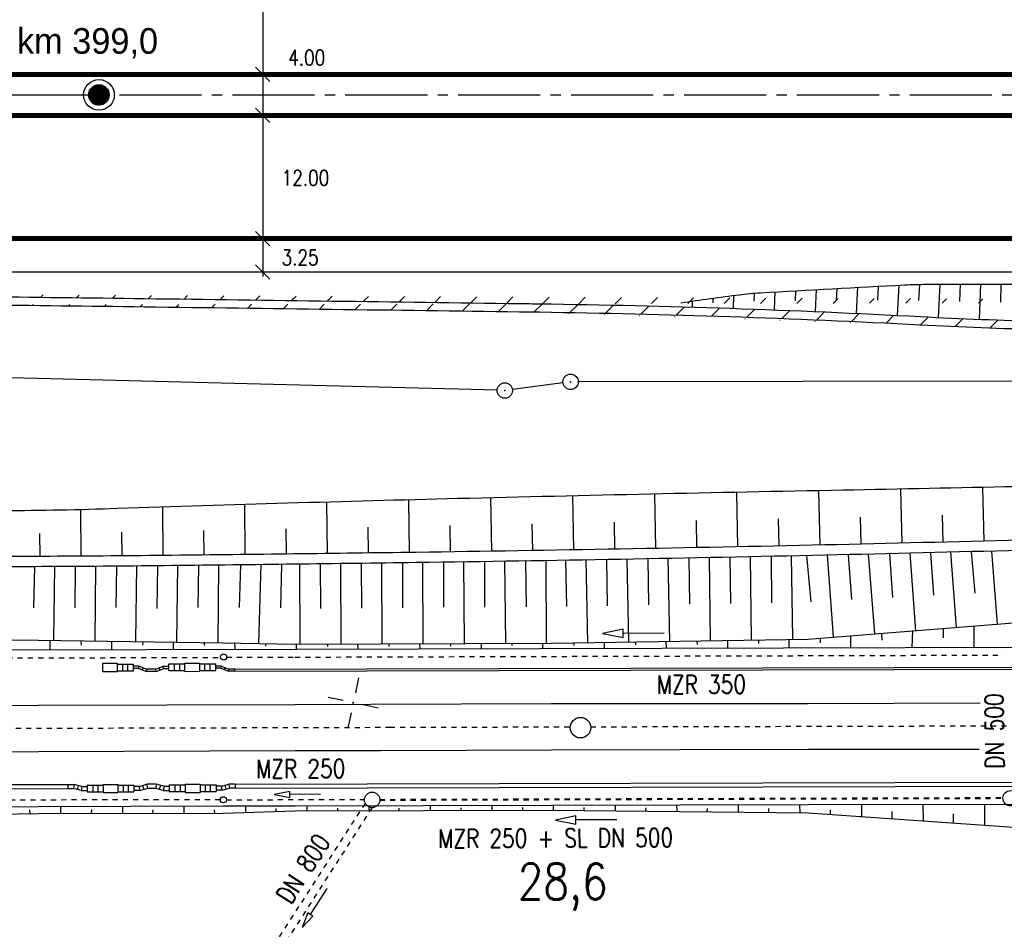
# Model space of a CAD drawing. Extents: x -134 to 1642, y -665 to 1050.
# Tile 22 of 88: x 518 to 614, y 133 to 221. Entities that reach past the tile are written whole.
import ezdxf

# ---------------------------------------------------------------- set-up
doc = ezdxf.new("R2010")
doc.units = 0
doc.header["$LTSCALE"] = 2
doc.header["$MEASUREMENT"] = 0
for name, pattern in [('ACAD_ISO03W100', [0.5, 0.25, -0.25]), ('ACAD_ISO05W100', [0.5, 0.25, -0.25]), ('ACHSE', [5.5, 4, -0.5, 0.5, -0.5]), ('AUSGEZOGEN', [0]), ('STRICHLINIEX2', [0.5, 0.25, -0.25])]:
    doc.linetypes.add(name, pattern=pattern)
doc.layers.get('0').update_dxf_attribs({"color": 8, "linetype": 'AUSGEZOGEN'})
for name, color, linetype in [('ACHSETOP', 250, 'ACHSE'), ('Bahnachse', 7, 'CONTINUOUS'), ('BOESCHG', 8, 'AUSGEZOGEN'), ('Boeschungen', 15, 'CONTINUOUS'), ('Durchlaesse', 15, 'CONTINUOUS'), ('FBRTOP', 8, 'AUSGEZOGEN'), ('Gleisachsen', 7, 'CONTINUOUS'), ('GRENZL-BAB', 7, 'AUSGEZOGEN'), ('GRENZP-BAB', 7, 'AUSGEZOGEN'), ('HEKT_B', 250, 'CONTINUOUS'), ('Kabelanlagen', 15, 'CONTINUOUS'), ('NETZ', 250, 'AUSGEZOGEN'), ('Rinne', 200, 'CONTINUOUS'), ('SCHRIFT', 8, 'AUSGEZOGEN'), ('Tiefenentwaesserung_und_Sammell', 15, 'CONTINUOUS')]:
    doc.layers.add(name, color=color, linetype=linetype)
doc.styles.add('ROMANS', font='romans.shx', dxfattribs={"width": 0.8})
doc.styles.add('UNIR-H', font='unir_h.shx', dxfattribs={"width": 0.8})
pattern_1 = [(45, (0, 0), (-1.767766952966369, 1.767766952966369), [])]

# ---------------------------------------------------------------- blocks, each defined once
blk = doc.blocks.new('IKR')
at = {"color": 0}
for p, q in [((0, 1), (0, 2.5)), ((-2.5, 0), (-1, 0)), ((1, 0), (2.5, 0)), ((0, -2.5), (0, -1))]:
    blk.add_line(p, q, dxfattribs=at)
blk.add_circle((0, 0), 0.05, dxfattribs=at)
blk.add_point((0, 0), dxfattribs=at)
blk = doc.blocks.new('*X17')
at = {"color": 0}
for p, q in [((212.2338378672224, 257.3935923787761), (213.2417524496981, 258.4015069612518)), ((212.2358318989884, 257.4662970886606), (213.1690477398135, 258.3995129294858)), ((212.2367523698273, 257.3257962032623), (213.3095486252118, 258.3985924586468)), ((212.2437289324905, 257.2620620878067), (213.3732827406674, 258.3916158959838)), ((212.2440325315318, 257.5452083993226), (213.0901364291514, 258.3913122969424)), ((212.2541807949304, 257.201803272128), (213.4335415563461, 258.3811640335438)), ((212.2606187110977, 257.6325052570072), (213.0028395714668, 258.3747261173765)), ((212.2676832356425, 257.1445950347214), (213.4907497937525, 258.3676615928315)), ((212.283919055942, 257.0901201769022), (213.5452246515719, 258.3514257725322)), ((212.2898237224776, 257.732420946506), (212.9029238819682, 258.3455211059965)), ((212.3026459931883, 257.0381364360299), (213.5972083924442, 258.3326988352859)), ((212.3236761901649, 256.9884559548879), (213.6468888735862, 258.3116686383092)), ((212.3425626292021, 257.8558705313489), (212.7794742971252, 258.2927821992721)), ((212.3468627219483, 256.9409318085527), (213.6944130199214, 258.2884821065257)), ((212.3720904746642, 256.8954488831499), (213.7398959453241, 258.2632543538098)), ((212.3992698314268, 256.8519175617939), (213.7834272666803, 258.2360749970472)), ((212.4283322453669, 256.8102692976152), (213.8250755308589, 258.2070125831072)), ((212.4592271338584, 256.7704535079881), (213.864891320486, 258.1761176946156)), ((212.4919197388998, 256.7324354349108), (213.9029093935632, 258.1434250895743)), ((212.5263897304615, 256.6961947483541), (213.9391500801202, 258.1089550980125)), ((212.5626304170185, 256.6617247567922), (213.9736200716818, 258.0727144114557)), ((212.6006484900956, 256.6290321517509), (214.0063126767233, 258.0346963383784)), ((212.6404642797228, 256.5981372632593), (214.0372075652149, 257.9948805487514)), ((212.6821125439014, 256.5690748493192), (214.0662699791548, 257.9532322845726)), ((212.7256438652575, 256.5418954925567), (214.0934493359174, 257.9097009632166)), ((212.7711267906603, 256.5166677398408), (214.1186770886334, 257.8642180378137)), ((212.8186509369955, 256.4934812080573), (214.1418636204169, 257.8166938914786)), ((212.8683314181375, 256.4724510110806), (214.1628938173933, 257.7670134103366)), ((212.9203151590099, 256.4537240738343), (214.1816207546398, 257.7150296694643)), ((212.9747900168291, 256.437488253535), (214.1978565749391, 257.6605548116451)), ((213.0319982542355, 256.4239858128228), (214.2113590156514, 257.6033465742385)), ((213.0922570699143, 256.4135339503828), (214.2218108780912, 257.5430877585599)), ((213.1559911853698, 256.4065573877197), (214.2287874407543, 257.4793536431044)), ((213.2237873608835, 256.4036428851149), (214.2317019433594, 257.4115574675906)), ((213.2964920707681, 256.4056369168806), (214.2297079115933, 257.3388527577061)), ((213.3754033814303, 256.4138375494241), (214.22150727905, 257.2599414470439)), ((213.4627002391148, 256.43042372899), (214.2049210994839, 257.1726445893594)), ((213.5626159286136, 256.4596287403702), (214.1757160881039, 257.0727288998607)), ((213.6860655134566, 256.5123676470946), (214.1229771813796, 256.9492793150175))]:
    blk.add_line(p, q, dxfattribs=at)
blk = doc.blocks.new('SRMAST2')
at = {"color": 0}
blk.add_circle((0, 0), 0.9989724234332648, dxfattribs=at)
blk.add_point((0, 0), dxfattribs=at)
blk.add_blockref('*X17', (-213.2327699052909, -257.4025749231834))
blk = doc.blocks.new('PP')
at = {"color": 0}
blk.add_circle((0, -0.0058763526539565), 1.493420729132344, dxfattribs=at)
blk.add_point((0, 0), dxfattribs=at)
blk = doc.blocks.new('GST')
at = {"color": 0}
blk.add_circle((0, 0), 0.75, dxfattribs=at)
blk.add_point((0, 0), dxfattribs=at)

msp = doc.modelspace()

# ---------------------------------------------------------------- hatches: boundary and pattern name
at = {"layer": 'Rinne'}
h = msp.add_hatch(dxfattribs=at)
h.set_pattern_fill('ANSI31', color=256, scale=20, style=0)
h.set_pattern_definition(pattern_1)
edge = h.paths.add_edge_path()
edge.add_arc((275.3678679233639, -21751.93460440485), 21947.71160311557, 89.37835797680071, 89.45558254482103, ccw=False)
edge.add_arc((441.1643894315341, -6471.326879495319), 6666.204448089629, 89.23823455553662, 89.37835802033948, ccw=False)
edge.add_arc((-14330.56611804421, -1117453.652150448), 1117746.728571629, 89.23636225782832, 89.23823455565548, ccw=False)
edge.add_arc((523.4268695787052, -3023.765735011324), 3217.853735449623, 89.20146436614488, 89.23635939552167, ccw=False)
edge.add_arc((555.1156307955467, -750.2106921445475), 944.0778646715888, 86.9472946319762, 89.20146436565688, ccw=False)
edge.add_arc((625.8602380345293, 576.3278124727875), 384.3457137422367, 266.9472946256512, 270.4805115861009)
edge.add_arc((580.8616385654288, 5941.795496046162), 5750.002089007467, 270.4805115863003, 270.6623839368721)
edge.add_arc((762.6420439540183, -9781.389322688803), 9974.233503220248, 90.5242944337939, 90.66238403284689, ccw=False)
edge.add_arc((2442.172865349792, -193318.2257054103), 193518.7543507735, 90.51436532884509, 90.52429443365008, ccw=False)
edge.add_arc((253.3757976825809, 50487.93959450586), 50297.23583619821, 270.5143658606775, 270.5338414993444)
edge.add_arc((717.2500363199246, 702.9996285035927), 510.1348287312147, 270.5338414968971, 270.6271230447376)
edge.add_arc((-30540.73757249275, 2856402.628893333), 2856380.831196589, 270.6271245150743, 270.6283711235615)
edge.add_arc((769.6357830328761, 1592.380748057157), 1398.888627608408, 270.6283711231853, 270.9931067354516)
edge.add_arc((599.0672332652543, 11432.08814703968), 11240.07429437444, 270.9931067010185, 271.1217788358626)
edge.add_arc((275.3876470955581, -21749.98064170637), 21944.95754141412, 89.37835799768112, 89.45558852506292, ccw=False)
edge.add_arc((441.1524745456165, -6472.292854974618), 6666.370496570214, 89.23823424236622, 89.37835798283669, ccw=False)
edge.add_arc((-14329.55996607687, -1117377.591710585), 1117669.861477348, 89.23636218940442, 89.23823424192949, ccw=False)
edge.add_arc((523.3987459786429, -3025.407969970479), 3218.696199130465, 89.20147597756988, 89.2363606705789, ccw=False)
edge.add_arc((555.0968933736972, -751.1464296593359), 944.2137687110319, 86.94729208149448, 89.20147597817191, ccw=False)
edge.add_arc((625.8522091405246, 575.5917610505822), 384.4097827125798, 266.9472920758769, 270.4804910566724)
edge.add_arc((580.8487549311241, 5941.867590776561), 5750.874316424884, 270.4804910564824, 270.6623925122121)
edge.add_arc((762.6798347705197, -9785.497690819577), 9977.542045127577, 90.52429330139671, 90.66239254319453, ccw=False)
edge.add_arc((2442.713838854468, -193377.7176431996), 193577.448747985, 90.51436665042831, 90.52429330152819, ccw=False)
edge.add_arc((253.3886123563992, 50486.67402724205), 50296.77020461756, 270.5143669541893, 270.533840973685)
edge.add_arc((717.25790503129, 702.2158528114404), 510.1510138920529, 270.5338409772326, 270.6271218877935)
edge.add_arc((-30543.47555988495, 2856652.630926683), 2856631.648222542, 270.6271245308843, 270.6283710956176)
edge.add_arc((769.6457799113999, 1591.700707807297), 1399.00851867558, 270.628371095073, 270.9931066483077)
edge.add_arc((599.0682537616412, 11431.92546175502), 11240.71161827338, 270.9931067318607, 271.1217807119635)
h = msp.add_hatch(dxfattribs=at)
h.set_pattern_fill('ANSI31', color=256, scale=20, style=0)
h.set_pattern_definition(pattern_1)
edge = h.paths.add_edge_path()
edge.add_arc((639.2643398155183, -229.8617513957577), 468.993803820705, 97.56044782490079, 98.52490022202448, ccw=False)
edge.add_arc((578.7841899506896, 225.8151636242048), 9.320768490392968, 90.71516047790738, 97.56044783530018, ccw=False)
edge.add_arc((667.4490428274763, -6877.28716593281), 7112.976458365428, 90.45385761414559, 90.71516047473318, ccw=False)
edge.add_arc((644.0436065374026, -3922.606089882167), 4158.202680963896, 90.11210067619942, 90.45385757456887, ccw=False)
edge.add_arc((2970.465617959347, -1192978.70338411), 1193216.57582837, 90.10896587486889, 90.11210067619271, ccw=False)
edge.add_arc((709.2209362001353, -3986.094215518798), 4221.816426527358, 90.05626458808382, 90.10896572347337, ccw=False)
edge.add_line((705.0751033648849, 235.7201753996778), (793.2751699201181, 235.8050824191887))
edge.add_arc((682.6151214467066, 115104.4268883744), 114868.6751087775, 270.0551965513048, 270.0832469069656)
edge.add_arc((860.1125644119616, -7060.434819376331), 7296.315544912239, 89.9719488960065, 90.08324695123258, ccw=False)
edge.add_arc((863.6815043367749, 229.3024668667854), 6.577385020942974, 80.49913296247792, 89.97194889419, ccw=False)
edge.add_arc((850.9185189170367, 153.0409627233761), 83.89950870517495, 77.84959608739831, 80.49913297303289, ccw=False)
edge.add_arc((867.5223225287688, 230.1597233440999), 5.013581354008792, 71.90569353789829, 77.84959608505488, ccw=False)
edge.add_arc((858.9327271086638, 203.8709771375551), 32.67003316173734, 69.57810596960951, 71.90569351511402, ccw=False)
edge.add_arc((639.2640555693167, -229.5569551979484), 469.4922207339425, 97.56044782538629, 98.52873659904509, ccw=False)
edge.add_arc((578.729000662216, 226.5336320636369), 9.401885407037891, 90.71400696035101, 97.56044784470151, ccw=False)
edge.add_arc((667.8949489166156, -6928.253831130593), 7164.744938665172, 90.453857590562, 90.714006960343, ccw=False)
edge.add_arc((644.0263692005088, -3915.105278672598), 4151.501850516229, 90.11209794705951, 90.4538576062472, ccw=False)
edge.add_arc((2972.637983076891, -1194119.305018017), 1194357.979529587, 90.10896587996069, 90.1120979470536, ccw=False)
edge.add_arc((709.2161933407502, -3982.002509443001), 4218.524717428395, 90.05626473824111, 90.10896563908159, ccw=False)
edge.add_line((705.0735819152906, 236.5201739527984), (793.2743997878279, 236.6050820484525))
edge.add_arc((681.7069848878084, 116046.7031343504), 115810.1517923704, 270.0551967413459, 270.0829776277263)
edge.add_arc((860.3404087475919, -7298.993251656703), 7535.673945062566, 89.9740699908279, 90.08297773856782, ccw=False)
edge.add_arc((863.7477431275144, 229.9615104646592), 6.718411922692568, 80.49913298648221, 89.97406998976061, ccw=False)
edge.add_arc((850.5714833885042, 151.2306059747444), 86.54427955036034, 77.86198907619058, 80.49913296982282, ccw=False)
edge.add_arc((867.6804223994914, 230.7791582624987), 5.176669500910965, 71.90569352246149, 77.86198907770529, ccw=False)
edge.add_arc((858.8709711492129, 203.8175358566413), 33.54100474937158, 69.56659774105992, 71.9056935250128, ccw=False)

# ---------------------------------------------------------------- linework, layer by layer
msp.add_line((541.3116645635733, 231.8803583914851), (541.2963808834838, 196.4247486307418))
at = {"layer": 'ACHSETOP'}
msp.add_lwpolyline([(25, 214.1313036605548), (100.3422764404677, 214.1310798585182), (250.3422899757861, 214.1317171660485), (450.3417013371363, 214.1313336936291), (625.3423913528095, 214.131249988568), (825.3418027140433, 214.1308665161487), (900.3422982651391, 214.1311851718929), (950, 214.1313961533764)], dxfattribs=at)
at = {"layer": 'Bahnachse', "linetype": 'ACAD_ISO05W100'}
for points in [[(553.6731686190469, 152.4984837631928), (571.2617626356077, 152.5408924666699)], [(573.2550440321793, 152.5456985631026), (613.8229207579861, 152.6435137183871)], [(473.2563490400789, 152.2884110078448), (553.6731686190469, 152.4984837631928)]]:
    msp.add_lwpolyline(points, dxfattribs=at)
at = {"layer": 'Bahnachse', "linetype": 'Continuous'}
msp.add_circle((572.2586007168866, 152.4614328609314), 0.9999999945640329, dxfattribs=at)
at = {"layer": 'BOESCHG'}
for p, q in [((607.1402857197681, 192.4372554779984), (607.2982890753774, 195.6774340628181)), ((609.2107692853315, 194.0123031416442), (609.2833768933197, 195.6795649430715)), ((611.1364904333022, 192.2632246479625), (611.2674330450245, 195.6788216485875)), ((613.1929140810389, 193.9335079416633), (613.2506102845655, 195.675208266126)), ((589.1870828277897, 194.0307598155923), (589.2151769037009, 194.8093475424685)), ((591.1576080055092, 193.1779352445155), (591.224614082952, 194.9318007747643)), ((593.195327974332, 194.0730781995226), (593.234590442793, 195.0466918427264)), ((595.154352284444, 193.0167603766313), (595.2453107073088, 195.1595484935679)), ((597.2046197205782, 194.100096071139), (597.2567800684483, 195.2703690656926)), ((599.1503778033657, 192.8386530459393), (599.2690037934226, 195.3791518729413)), ((601.2150428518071, 194.1145729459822), (601.2819870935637, 195.4858951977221)), ((603.145612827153, 192.6436164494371), (603.2957350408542, 195.590597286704)), ((605.2259201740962, 194.104026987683), (605.3089288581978, 195.6683032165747)), ((583.1622501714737, 193.4494763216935), (583.1798821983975, 194.0427261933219)), ((585.1762357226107, 193.856979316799), (585.191170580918, 194.3260157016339)), ((587.1602167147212, 193.3221747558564), (587.2033424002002, 194.591984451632)), ((595.4445532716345, 175.5573249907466), (595.5630498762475, 170.2573325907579)), ((603.4331311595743, 175.7126191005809), (603.5608804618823, 170.443657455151)), ((611.4215063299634, 175.879155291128), (611.5583432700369, 170.6451513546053)), ((555.4992109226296, 174.6593156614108), (555.5696617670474, 169.5365068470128)), ((563.4885143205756, 174.8596462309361), (563.5688147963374, 169.652961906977)), ((571.4774179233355, 175.048778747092), (571.5677543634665, 169.7832596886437)), ((579.4663264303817, 175.228100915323), (579.5664560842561, 169.9274210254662)), ((587.455338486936, 175.3976155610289), (587.5648959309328, 170.0854454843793)), ((523.541971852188, 173.7036737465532), (523.5717704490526, 169.173419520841)), ((531.5219608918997, 173.9553793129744), (531.5714774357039, 169.2417474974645)), ((539.513437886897, 174.2074198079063), (539.570968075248, 169.3321019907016)), ((547.5063339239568, 174.4420797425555), (547.5703647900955, 169.4304011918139)), ((583.5132617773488, 172.6593922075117), (583.5657102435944, 170.0047003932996)), ((591.5069622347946, 172.8241760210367), (591.5640101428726, 170.1696562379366)), ((599.5004440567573, 172.9912690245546), (599.5620093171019, 170.3485998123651)), ((607.493500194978, 173.1684330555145), (607.559659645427, 170.5425079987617)), ((543.5402854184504, 171.8536019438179), (543.5706784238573, 169.380275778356)), ((551.5363984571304, 172.0176768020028), (551.5700262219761, 169.4824782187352)), ((559.5316487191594, 172.1771862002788), (559.5692633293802, 169.5930119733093)), ((567.5256423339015, 172.3359084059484), (567.5683128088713, 169.7163778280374)), ((575.519500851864, 172.496636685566), (575.5671364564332, 169.8536074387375)), ((519.5610147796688, 171.3867325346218), (519.5718325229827, 169.1509241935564)), ((527.551929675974, 171.5133417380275), (527.5716574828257, 169.2036566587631)), ((535.5440982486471, 171.6847169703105), (535.5712346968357, 169.2858798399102))]:
    msp.add_line(p, q, dxfattribs=at)
for points in [[(631.436550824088, 176.3501575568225, -0.001609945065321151), (597.8387204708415, 175.603275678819, 0.001441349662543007), (560.310661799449, 174.7816849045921, 0.002260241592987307), (527.134997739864, 173.8096126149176, -0.006727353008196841), (515.9857890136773, 173.5826017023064, -0.005940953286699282), (502.9024284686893, 173.6477300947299, 0.002243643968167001), (468.2622200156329, 174.0763345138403, 0.0008103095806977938), (440.2797919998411, 174.2516327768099, -0.0009223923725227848), (415.6975800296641, 174.4111406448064, -0.01079755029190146), (387.5532778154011, 175.253686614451, 0.01381237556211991), (365.5468251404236, 175.7797183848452, 0.002298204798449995), (341.1682092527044, 175.5768733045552, 0.0007464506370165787), (266.1158118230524, 174.4953139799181, 3.566041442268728e-05), (221.3770176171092, 173.7805980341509, 0.0002359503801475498)], [(634.1220641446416, 171.2964882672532, -0.002256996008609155), (596.063582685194, 170.2695508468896, -0.002157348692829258), (556.2392749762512, 169.5467430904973, -0.0007259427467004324), (532.436938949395, 169.2520230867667, -0.001456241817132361), (520.5708259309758, 169.1568906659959, -0.001603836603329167), (496.4904353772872, 169.1112142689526, -0.001243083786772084), (465.4219236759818, 169.229182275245, -0.0008108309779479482), (449.8692666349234, 169.3521260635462, -0.0004432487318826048), (421.4195956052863, 169.6483831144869, -0.004853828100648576), (385.0228347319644, 170.4130850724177, 0.006592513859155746), (358.2228948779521, 170.8829312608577, 0.002843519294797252), (335.4754018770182, 170.8524031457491, 0.002198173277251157), (306.0516244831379, 170.5162099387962, 0.000166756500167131), (284.7211932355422, 170.1715813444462, -0.0002219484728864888), (268.694952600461, 169.9144202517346, -0.0001750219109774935), (248.6281904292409, 169.6083596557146, -9.076591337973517e-05), (209.93358834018, 169.0387587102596, -0.003106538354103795)], [(634.1528510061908, 170.2969275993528, -0.002257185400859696), (596.0898631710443, 169.269854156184, -0.002157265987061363), (556.2559705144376, 168.5468658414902, -0.00072602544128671), (532.4459917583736, 168.2520472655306, -0.001456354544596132), (520.5756353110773, 168.1568835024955, -0.001603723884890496), (496.4899403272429, 168.1112024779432, -0.00124307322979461), (465.41650498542, 168.2291885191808, -0.0008108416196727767), (449.8579619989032, 168.3521785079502, -0.0004433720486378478), (421.4050664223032, 168.6484761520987, -0.004853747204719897), (385.011914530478, 169.413114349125, 0.006592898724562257), (358.2166426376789, 169.8828626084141, 0.002843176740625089), (335.4754703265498, 169.852327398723, 0.002198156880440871), (306.0631928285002, 169.5162665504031, 0.0001667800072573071), (284.7365423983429, 169.1716994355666, -0.0002219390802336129), (268.7104563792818, 168.9145402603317, -0.0001750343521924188), (248.6408470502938, 168.6084356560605, -9.078115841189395e-05), (209.9445035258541, 168.0388103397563, -0.003106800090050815)], [(582.0256895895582, 193.8722614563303, -0.00603319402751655), (587.7286168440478, 194.6585505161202, -0.01665278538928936), (589.806043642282, 194.8494650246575, -0.001795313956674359), (603.8288195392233, 195.6179657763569, -0.01208826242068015), (605.9141057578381, 195.6742467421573, -0.002097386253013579), (617.4118163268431, 195.6582982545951, 0.002163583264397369), (628.5577553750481, 195.644313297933, 5.862199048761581e-05), (653.3146752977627, 195.7232804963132, -9.036850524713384e-05), (669.3735632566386, 195.7734836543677, -9.792488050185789e-05), (718.0434328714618, 195.9073063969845, -0.001325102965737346), (721.6401478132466, 195.9069594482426, -0.0002999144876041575), (734.179699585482, 195.8649957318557, 7.532308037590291e-05), (784.1087209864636, 195.6754800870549, 7.993492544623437e-06), (795.3878450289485, 195.6345474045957, 1.821349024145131e-06), (820.4912447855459, 195.5439389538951, 0.001683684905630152)]]:
    msp.add_lwpolyline(points, format="xyb", dxfattribs=at)
at = {"layer": 'Boeschungen', "linetype": 'Continuous'}
for p, q in [((544.5884926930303, 160.1181834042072), (616.5934190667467, 160.3065600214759)), ((466.6015284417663, 159.9399971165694), (544.5884926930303, 160.1181834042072))]:
    msp.add_line(p, q, dxfattribs=at)
for points in [[(574.7999438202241, 168.8406645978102), (574.856204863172, 164.3377806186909)], [(576.9615512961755, 160.8153277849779), (576.7931734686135, 168.8766789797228)], [(578.7989091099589, 168.913788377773), (578.868802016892, 164.4450364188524)], [(580.9636192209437, 160.8737140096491), (580.79489638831, 168.9515828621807)], [(582.8006815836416, 168.9904325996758), (582.8709070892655, 164.5034146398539)], [(584.9167999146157, 160.9426424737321), (584.8157018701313, 169.0303391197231)], [(586.8165903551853, 169.0708364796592), (586.8729748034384, 164.5617998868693)], [(588.9188636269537, 161.0010091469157), (588.8174769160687, 169.1122014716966)], [(590.8183427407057, 169.15443371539), (590.8750427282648, 164.6201861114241)], [(592.9315019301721, 161.1082755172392), (592.8177478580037, 169.1975018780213)], [(594.2868676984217, 169.2296996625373), (594.6815920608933, 164.7206969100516)], [(596.9162728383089, 161.3238244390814), (596.312067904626, 169.2748521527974)], [(598.3242478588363, 169.3206450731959), (598.6664010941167, 164.9362376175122)], [(600.9221071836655, 161.6371308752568), (600.3246139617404, 169.3671215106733)], [(602.3429355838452, 169.4149775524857), (602.6511757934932, 165.1518041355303)], [(604.9174484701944, 161.9015599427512), (604.354832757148, 169.4636434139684)], [(606.361597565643, 169.5131421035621), (606.6359836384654, 165.3673440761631)], [(608.8744310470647, 162.225392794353), (608.3188948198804, 169.5623413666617)], [(610.3060288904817, 169.6132207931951), (610.6695163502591, 165.5737745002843)], [(612.8802646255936, 162.5387004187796), (612.3305915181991, 169.6660224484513)], [(519.0599008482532, 168.1494530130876), (518.9640917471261, 164.1558384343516)], [(520.9371068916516, 160.9687782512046), (521.043650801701, 168.1593260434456)], [(523.0395495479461, 168.1709492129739), (523.0045172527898, 164.1548108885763)], [(524.9669650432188, 160.9188893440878), (525.0416705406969, 168.1845727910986)], [(527.0437470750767, 168.2001632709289), (526.996053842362, 164.1643177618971)], [(528.9480072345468, 160.8795078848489), (529.0346839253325, 168.2176178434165)], [(531.0380055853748, 168.2371446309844), (530.9762084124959, 164.0675610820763)], [(532.9290124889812, 160.8401354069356), (533.0389197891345, 168.2585493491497)], [(535.030046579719, 168.280697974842), (534.968922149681, 164.1565057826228)], [(536.948375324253, 160.7413491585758), (537.0273720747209, 168.3034014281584)], [(539.1470438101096, 168.3280278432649), (539.0011107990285, 164.1594457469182)], [(540.9293793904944, 160.7019759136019), (541.1418292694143, 168.3517039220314)], [(543.1272047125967, 168.3757502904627), (543.0402707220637, 164.1494653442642)], [(544.9487422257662, 160.6031896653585), (544.8983949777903, 168.3976083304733)], [(546.9008194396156, 168.4227809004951), (546.9221781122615, 164.0652023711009)], [(548.9402786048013, 160.6126955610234), (548.9018704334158, 168.4484248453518)], [(550.902919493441, 168.4745572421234), (550.9242460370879, 164.1235885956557)], [(552.9318151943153, 160.6222024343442), (552.9052971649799, 168.5011959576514)], [(554.9076479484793, 168.5283234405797), (554.915782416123, 164.1330944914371)], [(556.9233515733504, 160.6317083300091), (556.9087263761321, 168.555942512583)], [(558.8963637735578, 168.5841494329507), (558.9178503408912, 164.1914807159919)], [(560.96377631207, 160.630681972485), (560.8938764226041, 168.6133588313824)], [(562.9011978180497, 168.6435825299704), (562.9094238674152, 164.2009786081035)], [(564.9658440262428, 160.6890672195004), (564.8959193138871, 168.6744813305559)], [(566.8906223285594, 168.7062419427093), (566.9603416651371, 164.2488296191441)], [(568.9573804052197, 160.6985731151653), (568.8993484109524, 168.7390970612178)], [(570.7858137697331, 168.7707485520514), (570.9030260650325, 164.2688609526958)], [(572.9594483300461, 160.7569593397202), (572.7913827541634, 168.8052440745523)], [(393.0404187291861, 163.1711861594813), (394.4013139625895, 163.118282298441), (419.4077991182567, 162.3849116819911), (444.4180859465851, 161.906444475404), (460.4255484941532, 161.424092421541), (469.4005084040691, 161.5362786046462), (494.4145629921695, 161.3127425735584), (519.4075539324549, 160.9914480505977), (537.40932478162, 160.7443317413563), (544.4388664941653, 160.610748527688), (569.4183681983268, 160.7015484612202), (594.4121267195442, 161.0961383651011), (614.4414108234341, 162.6626698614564), (619.4391332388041, 163.0691596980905), (644.4223625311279, 163.4148800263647), (669.4312671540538, 164.8291774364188), (684.4404861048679, 165.4032699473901)], [(607.5787542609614, 162.1465242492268), (607.5846738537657, 161.2245942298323)], [(610.6113800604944, 160.316740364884), (610.592698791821, 162.3666486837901)], [(595.6100666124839, 161.1960853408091), (595.6130273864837, 160.7351201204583)], [(598.587880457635, 160.2987451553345), (598.5751599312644, 161.4267340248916)], [(601.5891456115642, 161.6468690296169), (601.5988691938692, 160.9798531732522)], [(604.5699194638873, 160.2885648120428), (604.6136567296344, 161.9158560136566)], [(520.5903505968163, 160.0716961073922), (520.5844300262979, 160.9936263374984)], [(523.5946086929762, 160.9588283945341), (523.5975686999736, 160.4978643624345)], [(526.5829580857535, 160.1103871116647), (526.5942581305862, 160.8751608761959)], [(529.6044731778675, 160.8403561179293), (529.5796448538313, 160.4876760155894)], [(532.6138852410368, 160.0896735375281), (532.6146539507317, 160.8055679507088)], [(535.5759808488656, 160.7812964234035), (535.6105729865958, 160.466962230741)], [(538.6064536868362, 160.128363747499), (538.586198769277, 160.7465002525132)], [(541.5858482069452, 160.6628327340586), (541.5820796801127, 160.4079027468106)], [(544.5884926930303, 160.1181834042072), (544.5855328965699, 160.5791484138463)], [(547.6062440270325, 160.5932398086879), (547.6130078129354, 160.3871889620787)], [(550.5810630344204, 160.156882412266), (550.5781022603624, 160.6178476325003)], [(553.5988143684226, 160.6319388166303), (553.5950468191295, 160.3770086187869)], [(556.6225215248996, 160.1850481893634), (556.6195617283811, 160.6460131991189)], [(559.591421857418, 160.6706298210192), (559.5876171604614, 160.4157076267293)], [(562.6045605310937, 160.1748678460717), (562.6016007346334, 160.6358328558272)], [(565.5734608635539, 160.6604494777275), (565.5802246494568, 160.4543986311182)], [(568.597168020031, 160.2135588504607), (568.5941710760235, 160.6745318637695)], [(571.5765606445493, 160.7480190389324), (571.621645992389, 160.4825724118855)], [(574.5792070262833, 160.203378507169), (574.5973099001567, 160.7621022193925)], [(577.5796623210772, 160.8355973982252), (577.6142534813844, 160.5212634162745)], [(580.6206657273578, 160.2315452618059), (580.6004108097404, 160.8496817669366)], [(583.5828013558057, 160.9231687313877), (583.6068238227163, 160.5599624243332)], [(586.602704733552, 160.2213649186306), (586.6140419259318, 160.9861306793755)], [(589.5859020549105, 161.0107473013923), (589.6099257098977, 160.6475417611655)], [(592.5952750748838, 160.2600639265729), (592.5682926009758, 161.0842342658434)], [(419.4472020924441, 144.525983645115), (444.4755557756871, 144.6062581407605), (460.4416996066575, 144.6442739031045), (469.4444868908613, 144.6481769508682), (494.4728384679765, 144.7284416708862), (519.4418079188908, 144.7703532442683), (537.4578757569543, 144.8270376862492), (544.4701594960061, 144.8506179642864), (569.4390927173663, 144.8925465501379), (594.4674442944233, 144.9728112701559), (614.4740519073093, 145.0098014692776)], [(545.5981464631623, 144.8633296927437), (545.5905749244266, 144.3534853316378)], [(551.6290364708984, 144.8426241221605), (551.6320334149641, 144.3816511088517)], [(557.6216439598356, 144.8813151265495), (557.6246037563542, 144.4203501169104)], [(563.603682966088, 144.8711347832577), (563.6066427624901, 144.4101697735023)], [(569.596253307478, 144.9098337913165), (569.5992502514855, 144.4488607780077)], [(575.6271804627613, 144.8891202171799), (575.6196470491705, 144.3792676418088)], [(581.6197489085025, 144.9278104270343), (581.6400428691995, 144.3096747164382)], [(587.6123563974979, 144.9665014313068), (587.6115505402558, 144.2506150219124)], [(593.5943954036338, 144.9563210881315), (593.6214150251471, 144.1321427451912)], [(599.6358538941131, 144.984486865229), (599.627477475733, 143.7587558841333)], [(605.6178929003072, 144.9743065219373), (605.6230449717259, 143.3364828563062)], [(611.6104632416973, 145.013005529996), (611.6186122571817, 142.9142088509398)], [(285.5068639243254, 139.3712031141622), (294.4502307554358, 139.3367555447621), (306.4880448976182, 139.6585380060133), (319.4545412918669, 139.7802305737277), (344.4445537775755, 139.9199046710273), (369.4564162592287, 140.8732280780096), (383.4674565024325, 141.332491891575), (394.4682983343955, 141.8265474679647), (419.4380559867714, 142.584358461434), (444.4739419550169, 143.1744755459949), (460.4754846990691, 143.6140525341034), (469.4677387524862, 143.5690674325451), (494.4577337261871, 143.7087457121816), (519.4515324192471, 144.1033463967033), (537.4570698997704, 144.111151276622), (544.4625900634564, 144.3407833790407), (569.4420525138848, 144.4315815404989), (594.4455757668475, 144.1591661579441), (614.4505697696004, 142.7643747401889), (619.4512882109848, 142.7098825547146), (644.4788331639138, 142.0742620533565), (669.4883141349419, 140.8799084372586), (684.4634909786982, 140.4478987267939)], [(518.6273352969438, 144.076329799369), (518.6033128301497, 144.4395361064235)], [(521.5894699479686, 144.7679534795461), (521.599195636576, 144.1009473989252)], [(524.619942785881, 144.1150208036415), (524.6447713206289, 144.4677018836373)], [(527.6309296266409, 144.7961200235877), (527.6406551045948, 144.1291129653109)], [(530.6019817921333, 144.1048404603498), (530.626810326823, 144.4575215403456)], [(533.623499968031, 144.8348190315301), (533.6226941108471, 144.1189326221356)], [(536.632909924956, 144.0841266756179), (536.6088493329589, 144.4473411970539)], [(539.605538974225, 144.8246386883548), (539.6152623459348, 144.1576218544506)], [(542.6081853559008, 144.2799981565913), (542.6224823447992, 144.5837989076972)], [(548.611285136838, 144.3675677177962), (548.6150898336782, 144.6224899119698)], [(554.6038926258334, 144.4062587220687), (554.5971288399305, 144.612309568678)], [(560.6453511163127, 144.4344244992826), (560.6385875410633, 144.6404763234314)], [(566.6273901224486, 144.4242441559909), (566.6311578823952, 144.6791753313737)], [(572.6094291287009, 144.4140638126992), (572.6131968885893, 144.6689949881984)], [(578.6298249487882, 144.3444708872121), (578.6441250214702, 144.6482812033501)], [(584.6013326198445, 144.2854111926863), (584.6156698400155, 144.5892135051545)], [(590.6111999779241, 144.1669475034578), (590.5977078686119, 144.5790333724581)], [(596.6105331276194, 143.9995958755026), (596.6075731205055, 144.4605599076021)], [(602.606100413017, 143.5773218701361), (602.6069062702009, 144.2932082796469)], [(608.6016686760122, 143.1550476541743), (608.5957109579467, 144.0769858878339)]]:
    msp.add_lwpolyline(points, dxfattribs=at)
at = {"layer": 'Durchlaesse', "linetype": 'ACAD_ISO03W100'}
for p, q in [((551.2799334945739, 145.108641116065), (534.6302700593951, 119.2039124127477)), ((551.9523521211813, 144.6752195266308), (535.3032527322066, 118.7713684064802))]:
    msp.add_line(p, q, dxfattribs=at)
at = {"layer": 'Durchlaesse', "linetype": 'Continuous'}
msp.add_lwpolyline([(547.5506796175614, 136.7862748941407), (545.9335591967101, 134.2594346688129), (545.680875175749, 134.4211467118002), (545.1249989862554, 132.996014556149), (546.1862432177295, 134.0977226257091), (545.9335591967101, 134.2594346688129)], dxfattribs=at)
msp.add_circle((551.959861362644, 145.4251819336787), 0.7499999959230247, dxfattribs=at)
at = {"layer": 'FBRTOP', "const_width": 0.4999999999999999}
for points in [[(25, 216.1313036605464, -8.510155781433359e-07), (50.34217933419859, 216.1312283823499, 1.393367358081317e-06), (100.3422823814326, 216.1310798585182, 2.216225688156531e-06), (175.3422819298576, 216.1313985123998, -2.435680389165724e-06), (250.3422814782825, 216.1317171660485, -6.473618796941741e-07), (350.3419933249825, 216.131525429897, 5.975095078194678e-07), (450.3417051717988, 216.1313336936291), (625.3423923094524, 216.131249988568), (825.3418065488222, 216.1308665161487, 1.612584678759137e-06), (841.4134456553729, 216.130887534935, 4.398013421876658e-07), (900.3422897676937, 216.1311851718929)], [(25, 212.1313036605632, -8.510093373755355e-07), (50.34217908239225, 212.1312283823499, 1.393365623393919e-06), (100.3422704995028, 212.1310798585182, 2.216227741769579e-06), (175.342284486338, 212.1313985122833, -2.435680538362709e-06), (250.3422984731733, 212.1317171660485, -6.473620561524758e-07), (350.3419979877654, 212.1315254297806, 5.975098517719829e-07), (450.3416975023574, 212.1313336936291), (625.3423903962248, 212.1312499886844), (825.3417988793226, 212.1308665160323, 1.562711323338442e-06), (841.4134855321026, 212.130885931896, 4.261982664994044e-07), (900.3423067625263, 212.1311851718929)]]:
    msp.add_lwpolyline(points, format="xyb", dxfattribs=at)
msp.add_lwpolyline([(25.00000000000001, 200.1313036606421), (100.3422348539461, 200.1310798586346), (250.3423494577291, 200.1317171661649), (450.341674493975, 200.1313336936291), (625.3423846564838, 200.131249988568), (825.341775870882, 200.1308665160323), (900.3423577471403, 200.1311851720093)], dxfattribs=at)
at = {"layer": 'FBRTOP'}
msp.add_lwpolyline([(500.9396396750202, 196.8813094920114), (625.3423831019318, 196.8812499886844), (818.4734989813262, 196.8808796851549)], dxfattribs=at)
at = {"layer": 'Gleisachsen', "linetype": 'Continuous'}
for points in [[(476.0839640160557, 154.5294969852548), (494.4477510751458, 154.5830881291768), (519.4397324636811, 154.6560414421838), (544.4317149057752, 154.7289956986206), (551.8453973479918, 154.7506360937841)], [(551.8453973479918, 154.7506360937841), (569.4237342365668, 154.8019469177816), (594.4129598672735, 154.8249662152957), (611.197934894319, 154.8720185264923)], [(476.0793737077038, 150.0592331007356), (494.449380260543, 150.0761615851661), (519.4414006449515, 150.1491137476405), (544.4333809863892, 150.2220480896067), (552.7678197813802, 150.2463772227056)], [(552.7678197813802, 150.2463772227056), (569.4253624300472, 150.2950024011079), (594.4672788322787, 150.3651999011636), (611.1018905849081, 150.3805231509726)]]:
    msp.add_lwpolyline(points, dxfattribs=at)
at = {"layer": 'GRENZL-BAB'}
for p, q in [((564.129, 185.342), (469.054, 187.78)), ((716.2410000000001, 186.367), (572.0409999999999, 186.172)), ((570.548, 186.073), (565.622, 185.421))]:
    msp.add_line(p, q, dxfattribs=at)
at = {"layer": 'Kabelanlagen', "linetype": 'Continuous'}
for p, q in [((525.713158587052, 158.7310194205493), (527.1631547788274, 158.7343392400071)), ((525.714985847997, 157.9310215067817), (525.713158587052, 158.7310194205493)), ((527.1649820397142, 157.9343413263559), (527.1631547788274, 158.7343392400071)), ((527.1633260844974, 158.6593394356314), (528.723321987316, 158.6629111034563)), ((527.6648094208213, 158.0104858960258), (527.6633247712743, 158.6604842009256)), ((528.1648081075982, 158.0116306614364), (528.1633234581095, 158.6616289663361)), ((528.7248066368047, 158.0129127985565), (528.723321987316, 158.6629111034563)), ((529.2664521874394, 158.4442911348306), (528.7237973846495, 158.4429116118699)), ((529.2393391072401, 158.2342215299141), (529.2664521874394, 158.4442911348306)), ((529.2664521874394, 158.4442911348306), (530.0011774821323, 158.1517354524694)), ((529.5878791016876, 158.0954385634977), (529.6408629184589, 158.2952068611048)), ((530.8746524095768, 158.1539559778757), (531.6078651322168, 158.4503438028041)), ((531.2889372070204, 158.0966136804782), (531.2340859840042, 158.2992504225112)), ((531.6078651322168, 158.4503438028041), (532.1537849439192, 158.4517375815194)), ((531.6360482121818, 158.2404150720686), (531.6078651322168, 158.4503438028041)), ((532.153310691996, 158.671737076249), (533.7133065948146, 158.6753087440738)), ((532.1547953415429, 158.0217387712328), (532.153310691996, 158.671737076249)), ((532.7147938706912, 158.0230209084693), (532.7133092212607, 158.6730192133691)), ((533.2147925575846, 158.0241656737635), (533.2133079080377, 158.6741639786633)), ((533.7131352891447, 158.7503085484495), (535.1631314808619, 158.7536283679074)), ((533.7149625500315, 157.950310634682), (533.7131352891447, 158.7503085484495)), ((535.1649587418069, 157.9536304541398), (535.1631314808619, 158.7536283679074)), ((535.1633027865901, 158.6786285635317), (536.7232986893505, 158.682200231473)), ((535.6647861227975, 158.029775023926), (535.663301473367, 158.6797733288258)), ((536.1647848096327, 158.0309197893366), (536.163300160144, 158.6809180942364)), ((536.7247833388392, 158.0322019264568), (536.7232986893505, 158.682200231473)), ((537.2664288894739, 158.4635802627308), (536.723774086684, 158.4622007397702)), ((537.239315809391, 158.2535106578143), (537.2664288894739, 158.4635802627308)), ((537.2664288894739, 158.4635802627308), (538.0011040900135, 158.1706364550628)), ((537.5873134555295, 158.1126828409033), (537.6395560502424, 158.3096564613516)), ((538.5829924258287, 158.1721157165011), (638.4391483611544, 158.4128836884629)), ((525.714985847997, 157.9310215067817), (527.1649820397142, 157.9343413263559)), ((527.1648107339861, 158.0093411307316), (528.7248066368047, 158.0129127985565)), ((529.2393391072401, 158.2342215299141), (528.7243312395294, 158.2329122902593)), ((529.2393391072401, 158.2342215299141), (529.9740644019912, 157.9416658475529)), ((529.9740644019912, 157.9416658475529), (530.0011774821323, 158.1517354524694)), ((530.9028355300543, 157.9440269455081), (529.9740644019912, 157.9416658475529)), ((530.8746524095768, 158.1539559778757), (530.0011774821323, 158.1517354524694)), ((530.9029813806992, 157.9429405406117), (530.8746524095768, 158.1539559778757)), ((530.9029813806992, 157.9429405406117), (531.6501904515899, 158.2404511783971)), ((531.6501904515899, 158.2404511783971), (532.154321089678, 158.2417382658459)), ((532.1547953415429, 158.0217387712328), (533.7147912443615, 158.0253104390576)), ((533.7149625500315, 157.950310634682), (535.1649587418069, 157.9536304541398)), ((535.1647874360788, 158.0286302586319), (536.7247833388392, 158.0322019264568)), ((537.2284385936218, 158.2534830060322), (536.7243079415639, 158.2522014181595)), ((537.2284385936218, 158.2534830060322), (537.9740411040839, 157.9609549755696)), ((537.9740411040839, 157.9609549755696), (538.0011040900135, 158.1706364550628)), ((538.5834955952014, 157.9625043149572), (537.9740411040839, 157.9609549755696)), ((538.5829913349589, 158.1721157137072), (537.9998672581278, 158.1706333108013)), ((538.5834977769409, 157.9625043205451), (538.5829882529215, 158.1625036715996)), ((538.5834987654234, 157.9621163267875), (638.4396547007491, 158.2028842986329)), ((186.6390466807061, 146.1134941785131), (522.3201204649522, 146.9228709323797)), ((522.3201188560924, 146.9235753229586), (522.321032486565, 146.5235763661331)), ((522.3201210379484, 146.9235753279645), (522.9295759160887, 146.9249640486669)), ((522.9295759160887, 146.9249640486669), (522.8778265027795, 146.5248450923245)), ((523.6764398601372, 146.7266653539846), (522.9295759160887, 146.9249640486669)), ((523.3284566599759, 146.8190578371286), (523.2258097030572, 146.4324526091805)), ((524.1802853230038, 146.8528137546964), (525.7402812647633, 146.8563684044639)), ((524.1802853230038, 146.8528137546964), (524.1817699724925, 146.202815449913)), ((524.7402838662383, 146.8540897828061), (524.741768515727, 146.2040914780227)), ((525.2402825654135, 146.8552290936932), (525.2417672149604, 146.2052307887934)), ((525.740109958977, 146.931368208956), (527.1901061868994, 146.9346722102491)), ((525.740109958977, 146.931368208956), (525.741937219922, 146.1313702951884)), ((527.1901061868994, 146.9346722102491), (527.1919334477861, 146.1346742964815)), ((527.1902774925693, 146.8596724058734), (528.7502734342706, 146.8632270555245)), ((527.6902761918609, 146.8608117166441), (527.6917608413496, 146.2108134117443)), ((528.1902748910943, 146.8619510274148), (528.191759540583, 146.2119527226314)), ((528.7502734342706, 146.8632270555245), (528.7517580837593, 146.2132287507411)), ((529.2546898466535, 146.7394065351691), (530.0006401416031, 146.9411149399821)), ((529.6022473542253, 146.8333876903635), (529.7066593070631, 146.4472554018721)), ((530.9294217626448, 146.9432414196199), (530.0006401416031, 146.9411149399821)), ((530.0006401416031, 146.9411149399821), (530.0542168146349, 146.5412365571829)), ((530.9295526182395, 146.9442531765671), (530.877803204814, 146.5441342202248)), ((531.6764165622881, 146.7459544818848), (530.9295526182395, 146.9442531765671)), ((531.3284333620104, 146.8383469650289), (531.2257864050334, 146.4517417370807)), ((532.1802620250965, 146.8721028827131), (533.7402579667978, 146.8756575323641)), ((532.1802620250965, 146.8721028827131), (532.1817466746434, 146.2221045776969)), ((532.7402605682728, 146.8733789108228), (532.7417452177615, 146.2233806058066)), ((533.2402592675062, 146.8745182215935), (533.2417439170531, 146.2245199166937)), ((533.7400866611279, 146.9506573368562), (535.190082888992, 146.9539613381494)), ((533.7400866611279, 146.9506573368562), (533.7419139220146, 146.1506594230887)), ((535.190082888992, 146.9539613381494), (535.1919101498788, 146.1539634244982)), ((535.190254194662, 146.8789615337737), (536.7502501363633, 146.8825161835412)), ((535.6902528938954, 146.8801008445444), (535.6917375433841, 146.2301025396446)), ((536.190251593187, 146.881240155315), (536.1917362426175, 146.2312418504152)), ((536.7502501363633, 146.8825161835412), (536.751734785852, 146.232517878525)), ((537.2546665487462, 146.7586956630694), (536.7505355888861, 146.757541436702)), ((537.2546665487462, 146.7586956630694), (538.0006168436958, 146.9604040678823)), ((537.2546665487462, 146.7586956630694), (537.3082432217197, 146.3588172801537)), ((537.6022240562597, 146.8526768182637), (537.7066360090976, 146.4665445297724)), ((538.6100717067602, 146.9617994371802), (538.0006168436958, 146.9604040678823)), ((538.0006168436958, 146.9604040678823), (538.0541935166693, 146.5605256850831)), ((538.6100730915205, 146.9621484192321), (684.4571617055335, 147.3138073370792)), ((538.6100738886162, 146.961799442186), (538.6109875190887, 146.5618004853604)), ((538.610986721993, 146.5621494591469), (684.458126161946, 146.9138084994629)), ((186.6400111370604, 145.7134953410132), (522.3210340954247, 146.5228719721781)), ((522.321032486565, 146.5235763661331), (522.8778265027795, 146.5248450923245)), ((523.624690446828, 146.3265463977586), (522.8778265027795, 146.5248450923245)), ((523.6764398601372, 146.7266653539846), (523.624690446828, 146.3265463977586)), ((523.624690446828, 146.3265463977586), (524.1814844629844, 146.3278151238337)), ((523.6764398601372, 146.7266653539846), (524.1805708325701, 146.7278140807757)), ((524.1817699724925, 146.202815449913), (525.7417659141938, 146.2063700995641)), ((525.741937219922, 146.1313702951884), (527.1919334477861, 146.1346742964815)), ((527.191762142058, 146.2096741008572), (528.7517580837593, 146.2132287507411)), ((529.2546898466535, 146.7394065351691), (528.7505588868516, 146.7382523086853)), ((529.3082665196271, 146.3395281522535), (528.7514725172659, 146.3382533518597)), ((529.2546898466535, 146.7394065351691), (529.3082665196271, 146.3395281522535)), ((529.3082665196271, 146.3395281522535), (530.0542168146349, 146.5412365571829)), ((530.877672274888, 146.5431218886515), (530.0542168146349, 146.5412365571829)), ((531.6246671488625, 146.3458355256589), (530.877803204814, 146.5441342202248)), ((531.6764165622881, 146.7459544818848), (531.6246671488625, 146.3458355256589)), ((531.6246671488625, 146.3458355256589), (532.181461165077, 146.3471042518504)), ((531.6764165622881, 146.7459544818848), (532.1805475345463, 146.747103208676)), ((532.1817466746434, 146.2221045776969), (533.7417426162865, 146.2256592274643)), ((533.7419139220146, 146.1506594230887), (535.1919101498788, 146.1539634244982)), ((535.1917388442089, 146.2289632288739), (536.751734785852, 146.232517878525)), ((537.3082432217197, 146.3588172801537), (536.7514492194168, 146.3575424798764)), ((537.3082432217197, 146.3588172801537), (538.0541935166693, 146.5605256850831)), ((538.6109875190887, 146.5618004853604), (538.0541935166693, 146.5605256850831))]:
    msp.add_line(p, q, dxfattribs=at)
at = {"layer": 'Rinne', "flags": 128}
for points in [[(483.9091880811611, 194.7862242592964, -0.0003369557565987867), (513.4892842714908, 194.4852130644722, -0.000611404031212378), (529.7910672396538, 194.2884001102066, -8.169440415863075e-06), (566.3132923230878, 193.8022001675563, -0.0001522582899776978), (568.2728897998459, 193.775484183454, -0.009835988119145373), (605.392077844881, 192.527497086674, 0.01541778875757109), (629.08351914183, 191.9956148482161, 0.0007935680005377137), (647.3346704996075, 192.1776513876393, -0.0006025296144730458), (671.3724570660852, 192.4265889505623, -4.332389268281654e-05), (704.9070223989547, 192.7305551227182, 8.49785048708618e-05), (722.0030426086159, 192.8869425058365, 0.0004070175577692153), (722.8335351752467, 192.8953567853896, 5.439355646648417e-06), (784.9772899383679, 193.576247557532, 0.001591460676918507), (793.8814808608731, 193.7022508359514, 0.0005614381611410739), (819.1196005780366, 194.1680948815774)], [(483.9005084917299, 193.986271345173, -0.0003369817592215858), (513.4791752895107, 193.6852762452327, -0.0006114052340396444), (529.7813963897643, 193.4884579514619, -8.168370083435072e-06), (566.2963251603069, 193.002355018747, -0.0001522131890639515), (568.255855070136, 192.9756401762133, -0.009836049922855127), (605.3806199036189, 191.727468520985, 0.01541771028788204), (629.075889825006, 191.1954955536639, 0.0007936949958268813), (647.3327309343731, 191.3775869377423, -0.000602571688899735), (671.3801701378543, 191.6266260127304, -4.331318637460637e-05), (704.9166168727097, 191.9306092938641, 8.497143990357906e-05), (722.0110574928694, 192.086982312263, 0.0004070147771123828), (722.8415707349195, 192.0953967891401, 5.439164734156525e-06), (784.9886009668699, 192.7763234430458, 0.001591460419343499), (793.8935535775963, 192.9023374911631, 0.0005614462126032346), (819.1334662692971, 193.3682150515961)]]:
    msp.add_lwpolyline(points, format="xyb", dxfattribs=at)
at = {"layer": 'SCHRIFT'}
for p, q in [((542.0027508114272, 215.4347308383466), (540.6069997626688, 216.8259888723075)), ((542.0010265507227, 211.434731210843), (540.6052755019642, 212.8259892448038)), ((541.9958537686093, 199.434732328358), (540.6001027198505, 200.8259903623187)), ((541.9944528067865, 196.1847326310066), (540.5987017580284, 197.5759906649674))]:
    msp.add_line(p, q, dxfattribs=at)
at = {"layer": 'Tiefenentwaesserung_und_Sammell', "linetype": 'ACAD_ISO03W100'}
for p, q in [((537.1688181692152, 145.4263682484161), (460.7692917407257, 145.3411184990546)), ((537.7688167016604, 145.4275784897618), (551.211017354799, 145.4668069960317)), ((552.7084492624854, 145.4711835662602), (613.4157349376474, 145.6483947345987))]:
    msp.add_line(p, q, dxfattribs=at)
at = {"layer": 'Tiefenentwaesserung_und_Sammell', "linetype": 'STRICHLINIEX2'}
msp.add_line((552.7093006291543, 145.3961857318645), (613.4121944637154, 145.5733840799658), dxfattribs=at)
at = {"layer": 'Tiefenentwaesserung_und_Sammell', "linetype": 'Continuous'}
for points in [[(580.4084061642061, 161.6744631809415), (576.4084949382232, 161.6478171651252), (576.4058303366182, 162.0478082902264), (574.4085393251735, 161.6344941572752), (576.4111595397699, 161.2478260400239), (576.4084949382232, 161.6478171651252)], [(546.926464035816, 145.9654895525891), (543.9265306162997, 145.9455050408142), (543.9245321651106, 146.2454983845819), (542.4265639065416, 145.9355127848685), (543.9285290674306, 145.6455116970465), (543.9265306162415, 145.9455050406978)], [(575.8064414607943, 143.4907712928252), (571.8065302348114, 143.4641252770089), (571.8038656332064, 143.8641164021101), (569.8065746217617, 143.4508022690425), (571.8091948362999, 143.0641341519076), (571.8065302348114, 143.4641252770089)]]:
    msp.add_lwpolyline(points, dxfattribs=at)
at = {"layer": 'Tiefenentwaesserung_und_Sammell', "linetype": 'ACAD_ISO03W100'}
for points in [[(476.0887483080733, 159.1886715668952), (494.4096519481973, 159.2421514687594), (519.4488125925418, 159.2624149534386), (537.1869698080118, 159.3141938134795)], [(537.7795596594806, 159.3159236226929), (544.4407949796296, 159.3353682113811), (569.4327764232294, 159.4083225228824), (594.424796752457, 159.4812736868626), (613.4443815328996, 159.5367794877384)]]:
    msp.add_lwpolyline(points, dxfattribs=at)
at = {"layer": 'Tiefenentwaesserung_und_Sammell', "linetype": 'Continuous'}
for centre, radius in [((537.483127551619, 159.3620539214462), 0.2999999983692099), ((614.1621912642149, 145.5755734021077), 0.7499999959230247), ((537.4688179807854, 145.4267030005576), 0.2999999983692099)]:
    msp.add_circle(centre, radius, dxfattribs=at)

# ---------------------------------------------------------------- block references
at = {"layer": 'GRENZP-BAB'}
for p in [(571.2909999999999, 186.171), (564.879, 185.323)]:
    msp.add_blockref('GST', p, dxfattribs=at)
at = {"layer": 'HEKT_B', "rotation": 77.841165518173}
for name in ['PP', 'SRMAST2']:
    msp.add_blockref(name, (525.342196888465, 214.1315470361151), dxfattribs=at)
at = {"layer": 'NETZ', "rotation": 167.8411}
msp.add_blockref('IKR', (550.11, 154.887), dxfattribs=at)

# ---------------------------------------------------------------- texts
at = {"layer": 'Bahnachse', "linetype": 'Continuous', "style": 'ROMANS', "oblique": 359.9999986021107, "width": 0.8333999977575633}
msp.add_text('28,6', height=3.500000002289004, rotation=359.9411642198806, dxfattribs=at).set_placement((566.1443922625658, 135.7133449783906))
at = {"layer": 'Durchlaesse', "linetype": 'Continuous', "style": 'ROMANS', "width": 0.8}
for s, rotation, oblique, p in [('DN 500', 90.6144982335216, 359.9999980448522, (613.5140100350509, 148.4715462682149)), ('DN 800', 57.45351220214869, 359.9999981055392, (544.0212516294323, 135.138328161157))]:
    msp.add_text(s, height=1.8, rotation=rotation, dxfattribs=dict(at, oblique=oblique)).set_placement(p)
at = {"layer": 'HEKT_B', "style": 'UNIR-H'}
msp.add_text('km 399,0', height=2.5, rotation=359.9999655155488, dxfattribs=at).set_placement((517.3550999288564, 218.1438146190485))
at = {"layer": 'SCHRIFT', "style": 'ROMANS', "width": 0.8}
for s, p in [('4.00', (543.7857761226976, 217.0139564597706)), ('12.00', (543.1496773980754, 205.2892991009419)), ('3.25', (543.1418660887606, 197.5323452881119))]:
    msp.add_text(s, height=1.5, rotation=0.09236803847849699, dxfattribs=at).set_placement(p)
at = {"layer": 'Tiefenentwaesserung_und_Sammell', "linetype": 'Continuous', "style": 'ROMANS', "width": 0.8}
for s, rotation, oblique, p in [('MZR 350', 0.2816765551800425, 359.9999976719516, (579.6839834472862, 155.753671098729)), ('MZR 250', 0.2816765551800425, 359.999997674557, (540.650210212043, 147.5337893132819)), ('MZR 250 + SL DN 500', 0.2816804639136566, 1.582340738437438e-06, (558.3858793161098, 140.7400041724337))]:
    msp.add_text(s, height=1.8, rotation=rotation, dxfattribs=dict(at, oblique=oblique)).set_placement(p)

doc.saveas('drawing.dxf')
